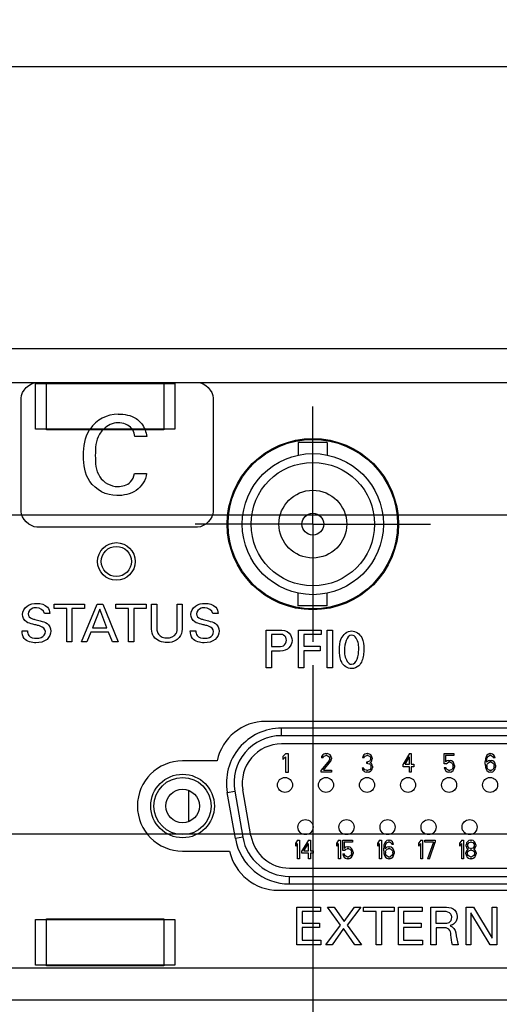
# Model space of a CAD drawing. Header units: inches. Extents: x 0 to 34, y 0 to 22.
# Tile 32 of 78: x 17.7 to 19, y 7.3 to 10. Entities that reach past the tile are written whole.
import ezdxf

# ---------------------------------------------------------------- set-up
doc = ezdxf.new("R2010")
doc.units = ezdxf.units.IN
doc.header["$LTSCALE"] = 1.87
doc.header["$MEASUREMENT"] = 0
doc.linetypes.add('CENTER', pattern=[0.6, 0.375, -0.075, 0.075, -0.075])
doc.layers.get('0').update_dxf_attribs({"linetype": 'CONTINUOUS'})
for name, color, linetype in [('02___PRT_ALL_AXES', 7, 'CONTINUOUS'), ('DEFAULT_1', 7, 'CENTER'), ('DIMENSIONS', 7, 'CONTINUOUS')]:
    doc.layers.add(name, color=color, linetype=linetype)
doc.styles.get("Standard").update_dxf_attribs({"font": 'txt', "width": 0.8})
doc.dimstyles.new('DIMSTYLE_1', dxfattribs={"dimtxt": 0.125, "dimasz": 0.18, "dimexe": 0.125, "dimexo": 0.0625, "dimgap": 0.0625, "dimtad": 0, "dimtih": 1, "dimtoh": 1, "dimzin": 4, "dimdsep": 46, "dimtxsty": 'STANDARD', "dimblk": '_FILLED', "dimblk1": '_FILLED', "dimblk2": '_FILLED', "dimcen": 0.09, "dimadec": 0, "dimazin": 0, "dimtp": 0.001, "dimtm": 0.001, "dimtfac": 1, "dimtofl": 0, "dimtmove": 0, "dimatfit": 3, "dimldrblk": '_FILLED', "dimfxl": 1, "dimtolj": 1, "dimtzin": 4, "dimarcsym": 0})
doc.dimstyles.new('DIMSTYLE_2', dxfattribs={"dimtxt": 0.125, "dimasz": 0.18, "dimexe": 0.125, "dimexo": 0.0625, "dimgap": 0.09, "dimtad": 0, "dimtih": 1, "dimtoh": 1, "dimzin": 4, "dimdsep": 46, "dimtxsty": 'STANDARD', "dimblk": '_FILLED', "dimblk1": '_FILLED', "dimblk2": '_FILLED', "dimcen": 0.09, "dimadec": 0, "dimazin": 0, "dimtp": 0.001, "dimtm": 0.001, "dimtfac": 1, "dimtofl": 0, "dimtmove": 0, "dimatfit": 3, "dimldrblk": '_FILLED', "dimfxl": 1, "dimtolj": 1, "dimtzin": 4, "dimarcsym": 0})

# ---------------------------------------------------------------- blocks, each defined once
blk = doc.blocks.new('*D30')
at = {"layer": 'DIMENSIONS', "color": 2, "linetype": 'CONTINUOUS'}
blk.add_line((19.0645, 7.6463), (19.0645, 6.6713), dxfattribs=at)
at = {"layer": 'DIMENSIONS', "color": 2, "linetype": 'CONTINUOUS', "insert": (19.002, 6.6088), "char_height": 0.125, "width": 1.325, "attachment_point": 3, "rotation": 90, "line_spacing_factor": 0.9}
blk.add_mtext('16.24{\\Ftxt.shx;\\W1.000000;\\H0.125000; }[412.5]', dxfattribs=at)
blk = doc.blocks.new('_FILLED')
at = {"color": 0, "linetype": 'BYBLOCK'}
blk.add_solid([(0, 0), (-1, 0.174), (-1, -0.174)], dxfattribs=at)
blk = doc.blocks.new('*D31')
at = {"layer": 'DIMENSIONS', "color": 2, "linetype": 'CONTINUOUS'}
blk.add_line((19.6345, 8.3928), (19.6345, 6.6713), dxfattribs=at)
at = {"layer": 'DIMENSIONS', "color": 2, "linetype": 'CONTINUOUS', "insert": (19.572, 6.6088), "char_height": 0.125, "width": 1.125, "attachment_point": 3, "rotation": 90, "line_spacing_factor": 0.9}
blk.add_mtext('16.81{\\Ftxt.shx;\\W1.000000;\\H0.125000; }[427]', dxfattribs=at)
blk = doc.blocks.new('*D32')
at = {"layer": 'DIMENSIONS', "color": 2, "linetype": 'CONTINUOUS'}
blk.add_line((18.4845, 8.248), (18.4845, 6.6713), dxfattribs=at)
at = {"layer": 'DIMENSIONS', "color": 2, "linetype": 'CONTINUOUS', "insert": (18.422, 6.6088), "char_height": 0.125, "width": 1.325, "attachment_point": 3, "rotation": 90, "line_spacing_factor": 0.9}
blk.add_mtext('15.66{\\Ftxt.shx;\\W1.000000;\\H0.125000; }[397.8]', dxfattribs=at)
blk = doc.blocks.new('*D35')
at = {"layer": 'DIMENSIONS', "color": 2, "linetype": 'CONTINUOUS'}
blk.add_line((17.6532, 8.6476), (22.51, 8.6476), dxfattribs=at)
at = {"layer": 'DIMENSIONS', "color": 2, "linetype": 'CONTINUOUS', "insert": (22.5725, 8.7101), "char_height": 0.125, "width": 1.525, "attachment_point": 1, "line_spacing_factor": 0.9}
blk.add_mtext('12X 1.29{\\Ftxt.shx;\\W1.000000;\\H0.125000; }[32.7]', dxfattribs=at)
blk = doc.blocks.new('*D36')
at = {"layer": 'DIMENSIONS', "color": 2, "linetype": 'CONTINUOUS'}
blk.add_line((17.6532, 7.8), (22.51, 7.8), dxfattribs=at)
at = {"layer": 'DIMENSIONS', "color": 2, "linetype": 'CONTINUOUS', "insert": (22.5725, 7.8625), "char_height": 0.125, "width": 1.425, "attachment_point": 1, "line_spacing_factor": 0.9}
blk.add_mtext('12X .44{\\Ftxt.shx;\\W1.000000;\\H0.125000; }[11.2]', dxfattribs=at)
blk = doc.blocks.new('*D48')
at = {"layer": 'DIMENSIONS', "color": 2, "linetype": 'CONTINUOUS'}
for p, q in [((2.8225, 8.9638), (2.8225, 9.9638)), ((21.8225, 8.9638), (21.8225, 9.9638)), ((2.8225, 9.8388), (11.4975, 9.8388)), ((21.8225, 9.8388), (13.1475, 9.8388))]:
    blk.add_line(p, q, dxfattribs=at)
at = {"layer": 'DIMENSIONS', "color": 2, "linetype": 'CONTINUOUS', "xscale": 0.18, "yscale": 0.18, "zscale": 0.18, "rotation": 180}
blk.add_blockref('_FILLED', (2.8225, 9.8388), dxfattribs=at)
at = {"layer": 'DIMENSIONS', "color": 2, "linetype": 'CONTINUOUS', "xscale": 0.18, "yscale": 0.18, "zscale": 0.18}
blk.add_blockref('_FILLED', (21.8225, 9.8388), dxfattribs=at)
at = {"layer": 'DIMENSIONS', "color": 2, "linetype": 'CONTINUOUS', "insert": (12.3225, 9.9013), "char_height": 0.125, "width": 1.525, "attachment_point": 2, "line_spacing_factor": 0.9}
blk.add_mtext('(19.00{\\Ftxt.shx;\\W1.000000;\\H0.125000; }[482.6])', dxfattribs=at)

msp = doc.modelspace()

# ---------------------------------------------------------------- linework, layer by layer
at = {"color": 7, "linetype": 'CONTINUOUS'}
for p, q in [((21.635, 9.0888), (3.01, 9.0888)), ((17.7475, 8.9968), (18.1175, 8.9968)), ((17.7475, 8.8758), (17.7475, 8.9968)), ((17.7765, 8.9988), (18.0885, 8.9988)), ((17.7765, 8.8738), (17.7765, 8.9988)), ((18.0885, 8.9988), (18.0885, 8.8738)), ((18.1175, 8.9968), (18.1175, 8.8758)), ((18.1175, 8.8758), (17.7475, 8.8758)), ((18.0885, 8.8738), (17.7765, 8.8738)), ((17.8765, 8.8738), (17.8765, 8.8758)), ((17.9885, 8.8738), (17.9885, 8.8758)), ((18.523, 8.84), (18.446, 8.84)), ((18.446, 8.84), (18.446, 8.8065)), ((18.523, 8.84), (18.523, 8.8065)), ((18.446, 8.406), (18.446, 8.4395)), ((18.523, 8.406), (18.523, 8.4395)), ((18.523, 8.406), (18.446, 8.406)), ((19.728, 8.0808), (18.401, 8.0808)), ((18.401, 8.0608), (18.401, 8.0808)), ((19.728, 8.0608), (18.401, 8.0608)), ((19.728, 8.0388), (18.401, 8.0388)), ((18.4121, 8.0128), (18.4044, 8.0055)), ((18.4197, 8.0128), (18.4121, 8.0128)), ((18.4197, 7.9638), (18.4197, 8.0128)), ((18.511, 8.0099), (18.508, 8.0057)), ((18.5141, 8.012), (18.511, 8.0099)), ((18.5195, 8.013), (18.5141, 8.012)), ((18.5195, 8.013), (18.5226, 8.013)), ((18.5272, 8.012), (18.5226, 8.013)), ((18.5303, 8.0099), (18.5272, 8.012)), ((18.5333, 8.0057), (18.5303, 8.0099)), ((18.62, 8.0099), (18.617, 8.0057)), ((18.6231, 8.012), (18.62, 8.0099)), ((18.6285, 8.013), (18.6231, 8.012)), ((18.6285, 8.013), (18.63, 8.013)), ((18.6354, 8.012), (18.63, 8.013)), ((18.6385, 8.0099), (18.6354, 8.012)), ((18.6416, 8.0057), (18.6385, 8.0099)), ((18.7417, 8.013), (18.7244, 7.9847)), ((18.7417, 8.013), (18.746, 8.013)), ((18.746, 8.013), (18.746, 7.9847)), ((18.8334, 8.013), (18.8596, 8.013)), ((18.8334, 7.9858), (18.8334, 8.013)), ((18.8596, 8.013), (18.8596, 8.0078)), ((18.947, 8.0088), (18.9447, 8.0046)), ((18.9509, 8.012), (18.947, 8.0088)), ((18.9547, 8.013), (18.9509, 8.012)), ((18.9547, 8.013), (18.9578, 8.013)), ((18.9617, 8.012), (18.9578, 8.013)), ((18.9655, 8.0088), (18.9617, 8.012)), ((18.9678, 8.0046), (18.9655, 8.0088)), ((18.4044, 8.0055), (18.4044, 7.9972)), ((18.4044, 7.9972), (18.4121, 8.0044)), ((18.4121, 8.0044), (18.4121, 7.9638)), ((18.528, 7.9952), (18.5064, 7.969)), ((18.508, 8.0057), (18.5072, 8.0015)), ((18.511, 8.0015), (18.5072, 8.0015)), ((18.511, 8.0015), (18.5126, 8.0046)), ((18.5126, 8.0046), (18.5149, 8.0067)), ((18.5126, 7.969), (18.5318, 7.9921)), ((18.5149, 8.0067), (18.5187, 8.0078)), ((18.5218, 8.0078), (18.5187, 8.0078)), ((18.5218, 8.0078), (18.5257, 8.0067)), ((18.5257, 8.0067), (18.528, 8.0046)), ((18.528, 8.0046), (18.5295, 8.0015)), ((18.5295, 7.9994), (18.528, 7.9952)), ((18.5295, 7.9994), (18.5295, 8.0015)), ((18.5318, 7.9921), (18.5333, 7.9952)), ((18.5341, 8.0015), (18.5333, 8.0057)), ((18.5333, 7.9952), (18.5341, 7.9994)), ((18.5341, 8.0015), (18.5341, 7.9994)), ((18.617, 8.0057), (18.6162, 8.0015)), ((18.62, 8.0015), (18.6162, 8.0015)), ((18.62, 8.0015), (18.6216, 8.0046)), ((18.6216, 8.0046), (18.6239, 8.0067)), ((18.6239, 8.0067), (18.6277, 8.0078)), ((18.6308, 8.0078), (18.6277, 8.0078)), ((18.6277, 7.991), (18.6308, 7.991)), ((18.6277, 7.9868), (18.6277, 7.991)), ((18.6308, 7.9868), (18.6277, 7.9868)), ((18.6308, 8.0078), (18.6347, 8.0067)), ((18.6354, 7.9931), (18.6308, 7.991)), ((18.6308, 7.9868), (18.6354, 7.9858)), ((18.6347, 8.0067), (18.637, 8.0046)), ((18.637, 7.9952), (18.6354, 7.9931)), ((18.6354, 7.9858), (18.6377, 7.9837)), ((18.637, 8.0046), (18.6385, 8.0015)), ((18.6385, 7.9994), (18.637, 7.9952)), ((18.637, 7.9889), (18.64, 7.9921)), ((18.6408, 7.9868), (18.637, 7.9889)), ((18.6377, 7.9837), (18.6393, 7.9795)), ((18.6385, 7.9994), (18.6385, 8.0015)), ((18.64, 7.9921), (18.6416, 7.9952)), ((18.6423, 7.9837), (18.6408, 7.9868)), ((18.6423, 8.0015), (18.6416, 8.0057)), ((18.6416, 7.9952), (18.6423, 7.9994)), ((18.6423, 8.0015), (18.6423, 7.9994)), ((18.6431, 7.9795), (18.6423, 7.9837)), ((18.7244, 7.9784), (18.7244, 7.9847)), ((18.7295, 7.9847), (18.7417, 8.0046)), ((18.7295, 7.9847), (18.7417, 7.9847)), ((18.7417, 7.9847), (18.7417, 8.0046)), ((18.746, 7.9847), (18.7531, 7.9847)), ((18.7531, 7.9847), (18.7531, 7.9784)), ((18.8388, 7.9858), (18.8334, 7.9858)), ((18.8596, 8.0078), (18.8373, 8.0078)), ((18.8373, 8.0078), (18.8373, 7.991)), ((18.8411, 7.9942), (18.8373, 7.991)), ((18.8388, 7.9858), (18.8419, 7.9889)), ((18.845, 7.9952), (18.8411, 7.9942)), ((18.8419, 7.9889), (18.845, 7.99)), ((18.845, 7.9952), (18.8496, 7.9952)), ((18.8496, 7.99), (18.845, 7.99)), ((18.8534, 7.9942), (18.8496, 7.9952)), ((18.8496, 7.99), (18.8527, 7.9889)), ((18.8527, 7.9889), (18.855, 7.9868)), ((18.8573, 7.991), (18.8534, 7.9942)), ((18.855, 7.9868), (18.8565, 7.9837)), ((18.8565, 7.9837), (18.8573, 7.9805)), ((18.8596, 7.9868), (18.8573, 7.991)), ((18.8611, 7.9816), (18.8596, 7.9868)), ((18.9432, 7.9994), (18.9424, 7.9921)), ((18.9424, 7.9847), (18.9424, 7.9921)), ((18.9424, 7.9847), (18.9432, 7.9774)), ((18.9447, 8.0046), (18.9432, 7.9994)), ((18.9463, 7.9921), (18.947, 7.9983)), ((18.9509, 7.9942), (18.9463, 7.99)), ((18.9463, 7.9921), (18.9463, 7.99)), ((18.947, 7.9983), (18.9478, 8.0015)), ((18.947, 7.9816), (18.9478, 7.9847)), ((18.9478, 8.0015), (18.9494, 8.0046)), ((18.9478, 7.9847), (18.9494, 7.9868)), ((18.9494, 8.0046), (18.9517, 8.0067)), ((18.9494, 7.9868), (18.9517, 7.9889)), ((18.9547, 7.9952), (18.9509, 7.9942)), ((18.9517, 8.0067), (18.954, 8.0078)), ((18.9517, 7.9889), (18.954, 7.99)), ((18.9586, 8.0078), (18.954, 8.0078)), ((18.9594, 7.99), (18.954, 7.99)), ((18.9547, 7.9952), (18.9586, 7.9952)), ((18.9586, 8.0078), (18.9609, 8.0067)), ((18.9624, 7.9942), (18.9586, 7.9952)), ((18.9594, 7.99), (18.9617, 7.9889)), ((18.9609, 8.0067), (18.9632, 8.0046)), ((18.9617, 7.9889), (18.964, 7.9868)), ((18.9663, 7.991), (18.9624, 7.9942)), ((18.9632, 8.0046), (18.9647, 8.0015)), ((18.964, 7.9868), (18.9655, 7.9847)), ((18.9686, 8.0015), (18.9647, 8.0015)), ((18.9655, 7.9847), (18.9663, 7.9816)), ((18.9686, 7.9879), (18.9663, 7.991)), ((18.9686, 8.0015), (18.9678, 8.0046)), ((18.9701, 7.9826), (18.9686, 7.9879)), ((18.9701, 7.9826), (18.9701, 7.9774)), ((18.4121, 7.9638), (18.4197, 7.9638)), ((18.5064, 7.9638), (18.5064, 7.969)), ((18.5341, 7.9638), (18.5064, 7.9638)), ((18.5126, 7.969), (18.5341, 7.969)), ((18.5341, 7.969), (18.5341, 7.9638)), ((18.6154, 7.9753), (18.6193, 7.9753)), ((18.6154, 7.9753), (18.6162, 7.9722)), ((18.6162, 7.9722), (18.6177, 7.969)), ((18.6177, 7.969), (18.62, 7.9669)), ((18.62, 7.9732), (18.6193, 7.9753)), ((18.6216, 7.9711), (18.62, 7.9732)), ((18.62, 7.9669), (18.6231, 7.9648)), ((18.6231, 7.9701), (18.6216, 7.9711)), ((18.627, 7.969), (18.6231, 7.9701)), ((18.6231, 7.9648), (18.6262, 7.9638)), ((18.6324, 7.9638), (18.6262, 7.9638)), ((18.627, 7.969), (18.6316, 7.969)), ((18.6354, 7.9701), (18.6316, 7.969)), ((18.6324, 7.9638), (18.6354, 7.9648)), ((18.637, 7.9711), (18.6354, 7.9701)), ((18.6354, 7.9648), (18.6385, 7.9669)), ((18.6385, 7.9732), (18.637, 7.9711)), ((18.6393, 7.9753), (18.6385, 7.9732)), ((18.6385, 7.9669), (18.6408, 7.969)), ((18.6393, 7.9753), (18.6393, 7.9795)), ((18.6408, 7.969), (18.6423, 7.9722)), ((18.6423, 7.9722), (18.6431, 7.9753)), ((18.6431, 7.9795), (18.6431, 7.9753)), ((18.7417, 7.9784), (18.7244, 7.9784)), ((18.7417, 7.9638), (18.7417, 7.9784)), ((18.746, 7.9638), (18.7417, 7.9638)), ((18.7531, 7.9784), (18.746, 7.9784)), ((18.746, 7.9784), (18.746, 7.9638)), ((18.8334, 7.9764), (18.838, 7.9764)), ((18.8334, 7.9764), (18.835, 7.9722)), ((18.835, 7.9722), (18.8373, 7.968)), ((18.8373, 7.968), (18.8411, 7.9648)), ((18.8396, 7.9722), (18.838, 7.9764)), ((18.8419, 7.9701), (18.8396, 7.9722)), ((18.8411, 7.9648), (18.845, 7.9638)), ((18.845, 7.969), (18.8419, 7.9701)), ((18.845, 7.969), (18.8496, 7.969)), ((18.8496, 7.9638), (18.845, 7.9638)), ((18.8527, 7.9701), (18.8496, 7.969)), ((18.8496, 7.9638), (18.8534, 7.9648)), ((18.855, 7.9722), (18.8527, 7.9701)), ((18.8534, 7.9648), (18.8573, 7.968)), ((18.8565, 7.9753), (18.855, 7.9722)), ((18.8573, 7.9784), (18.8565, 7.9753)), ((18.8573, 7.9784), (18.8573, 7.9805)), ((18.8573, 7.968), (18.8596, 7.9722)), ((18.8596, 7.9722), (18.8611, 7.9774)), ((18.8611, 7.9816), (18.8611, 7.9774)), ((18.9432, 7.9774), (18.9447, 7.9722)), ((18.9447, 7.9722), (18.947, 7.968)), ((18.947, 7.9816), (18.947, 7.9784)), ((18.9478, 7.9753), (18.947, 7.9784)), ((18.947, 7.968), (18.9509, 7.9648)), ((18.9494, 7.9722), (18.9478, 7.9753)), ((18.9517, 7.9701), (18.9494, 7.9722)), ((18.9509, 7.9648), (18.9547, 7.9638)), ((18.954, 7.969), (18.9517, 7.9701)), ((18.954, 7.969), (18.9594, 7.969)), ((18.9586, 7.9638), (18.9547, 7.9638)), ((18.9586, 7.9638), (18.9624, 7.9648)), ((18.9617, 7.9701), (18.9594, 7.969)), ((18.964, 7.9722), (18.9617, 7.9701)), ((18.9624, 7.9648), (18.9663, 7.968)), ((18.9655, 7.9753), (18.964, 7.9722)), ((18.9663, 7.9784), (18.9655, 7.9753)), ((18.9663, 7.9784), (18.9663, 7.9816)), ((18.9663, 7.968), (18.9686, 7.9722)), ((18.9686, 7.9722), (18.9701, 7.9774)), ((18.1548, 7.8324), (18.1548, 7.9151)), ((18.2572, 7.9094), (18.2769, 7.9129)), ((18.2787, 7.7874), (18.2572, 7.9094)), ((18.2769, 7.9129), (18.2984, 7.7909)), ((18.3201, 7.7947), (18.2986, 7.9167)), ((18.2984, 7.7909), (18.2787, 7.7874)), ((18.4441, 7.783), (18.4395, 7.7757)), ((18.4395, 7.7673), (18.4395, 7.7757)), ((18.4395, 7.7673), (18.4441, 7.7746)), ((18.4441, 7.783), (18.4487, 7.783)), ((18.4441, 7.7338), (18.4441, 7.7746)), ((18.4487, 7.783), (18.4487, 7.7338)), ((18.4733, 7.783), (18.4549, 7.7547)), ((18.4602, 7.7547), (18.4733, 7.7746)), ((18.4733, 7.783), (18.4779, 7.783)), ((18.4733, 7.7547), (18.4733, 7.7746)), ((18.4779, 7.783), (18.4779, 7.7547)), ((18.5531, 7.783), (18.5485, 7.7757)), ((18.5485, 7.7673), (18.5485, 7.7757)), ((18.5485, 7.7673), (18.5531, 7.7746)), ((18.5531, 7.783), (18.5577, 7.783)), ((18.5531, 7.7338), (18.5531, 7.7746)), ((18.5577, 7.783), (18.5577, 7.7338)), ((18.5639, 7.783), (18.59, 7.783)), ((18.5639, 7.7558), (18.5639, 7.783)), ((18.59, 7.7778), (18.5677, 7.7778)), ((18.5677, 7.7778), (18.5677, 7.761)), ((18.59, 7.783), (18.59, 7.7778)), ((18.6621, 7.783), (18.6575, 7.7757)), ((18.6575, 7.7673), (18.6575, 7.7757)), ((18.6575, 7.7673), (18.6621, 7.7746)), ((18.6621, 7.783), (18.6667, 7.783)), ((18.6621, 7.7338), (18.6621, 7.7746)), ((18.6667, 7.783), (18.6667, 7.7338)), ((18.6752, 7.7746), (18.6736, 7.7694)), ((18.6775, 7.7788), (18.6752, 7.7746)), ((18.6813, 7.782), (18.6775, 7.7788)), ((18.6782, 7.7715), (18.6798, 7.7746)), ((18.6798, 7.7746), (18.6821, 7.7767)), ((18.6852, 7.783), (18.6813, 7.782)), ((18.6821, 7.7767), (18.6844, 7.7778)), ((18.689, 7.7778), (18.6844, 7.7778)), ((18.6852, 7.783), (18.6882, 7.783)), ((18.6921, 7.782), (18.6882, 7.783)), ((18.689, 7.7778), (18.6913, 7.7767)), ((18.6913, 7.7767), (18.6936, 7.7746)), ((18.6959, 7.7788), (18.6921, 7.782)), ((18.6936, 7.7746), (18.6952, 7.7715)), ((18.6982, 7.7746), (18.6959, 7.7788)), ((18.699, 7.7715), (18.6982, 7.7746)), ((18.7711, 7.783), (18.7665, 7.7757)), ((18.7665, 7.7673), (18.7665, 7.7757)), ((18.7665, 7.7673), (18.7711, 7.7746)), ((18.7711, 7.783), (18.7757, 7.783)), ((18.7711, 7.7338), (18.7711, 7.7746)), ((18.7757, 7.783), (18.7757, 7.7338)), ((18.7819, 7.783), (18.8095, 7.783)), ((18.7819, 7.7778), (18.7819, 7.783)), ((18.8049, 7.7778), (18.7819, 7.7778)), ((18.8049, 7.7778), (18.7895, 7.7338)), ((18.7942, 7.7338), (18.8095, 7.7778)), ((18.8095, 7.783), (18.8095, 7.7778)), ((18.8801, 7.783), (18.8755, 7.7757)), ((18.8755, 7.7673), (18.8755, 7.7757)), ((18.8755, 7.7673), (18.8801, 7.7746)), ((18.8801, 7.783), (18.8847, 7.783)), ((18.8801, 7.7338), (18.8801, 7.7746)), ((18.8847, 7.783), (18.8847, 7.7338)), ((18.8932, 7.7757), (18.8916, 7.7704)), ((18.8955, 7.7788), (18.8932, 7.7757)), ((18.8993, 7.782), (18.8955, 7.7788)), ((18.8955, 7.7704), (18.897, 7.7736)), ((18.897, 7.7736), (18.9001, 7.7767)), ((18.9032, 7.783), (18.8993, 7.782)), ((18.9001, 7.7767), (18.9032, 7.7778)), ((18.9032, 7.783), (18.9062, 7.783)), ((18.9062, 7.7778), (18.9032, 7.7778)), ((18.9101, 7.782), (18.9062, 7.783)), ((18.9062, 7.7778), (18.9093, 7.7767)), ((18.9093, 7.7767), (18.9124, 7.7736)), ((18.9139, 7.7788), (18.9101, 7.782)), ((18.9124, 7.7736), (18.9139, 7.7704)), ((18.9162, 7.7757), (18.9139, 7.7788)), ((18.9178, 7.7704), (18.9162, 7.7757)), ((18.4549, 7.7484), (18.4549, 7.7547)), ((18.4733, 7.7484), (18.4549, 7.7484)), ((18.4602, 7.7547), (18.4733, 7.7547)), ((18.4733, 7.7338), (18.4733, 7.7484)), ((18.4779, 7.7547), (18.4856, 7.7547)), ((18.4856, 7.7484), (18.4779, 7.7484)), ((18.4779, 7.7484), (18.4779, 7.7338)), ((18.4856, 7.7547), (18.4856, 7.7484)), ((18.5692, 7.7558), (18.5639, 7.7558)), ((18.5639, 7.7464), (18.5685, 7.7464)), ((18.5639, 7.7464), (18.5654, 7.7422)), ((18.5715, 7.7642), (18.5677, 7.761)), ((18.57, 7.7422), (18.5685, 7.7464)), ((18.5692, 7.7558), (18.5723, 7.7589)), ((18.5754, 7.7652), (18.5715, 7.7642)), ((18.5723, 7.7589), (18.5754, 7.76)), ((18.5754, 7.7652), (18.58, 7.7652)), ((18.58, 7.76), (18.5754, 7.76)), ((18.5838, 7.7642), (18.58, 7.7652)), ((18.58, 7.76), (18.5831, 7.7589)), ((18.5831, 7.7589), (18.5854, 7.7568)), ((18.5877, 7.761), (18.5838, 7.7642)), ((18.5854, 7.7568), (18.5869, 7.7537)), ((18.5869, 7.7537), (18.5877, 7.7505)), ((18.5877, 7.7484), (18.5869, 7.7453)), ((18.59, 7.7568), (18.5877, 7.761)), ((18.5877, 7.7484), (18.5877, 7.7505)), ((18.5915, 7.7516), (18.59, 7.7568)), ((18.59, 7.7422), (18.5915, 7.7474)), ((18.5915, 7.7516), (18.5915, 7.7474)), ((18.6736, 7.7694), (18.6729, 7.7621)), ((18.6729, 7.7547), (18.6729, 7.7621)), ((18.6729, 7.7547), (18.6736, 7.7474)), ((18.6736, 7.7474), (18.6752, 7.7422)), ((18.6767, 7.7621), (18.6775, 7.7683)), ((18.6813, 7.7642), (18.6767, 7.76)), ((18.6767, 7.7621), (18.6767, 7.76)), ((18.6775, 7.7683), (18.6782, 7.7715)), ((18.6775, 7.7516), (18.6782, 7.7547)), ((18.6775, 7.7516), (18.6775, 7.7484)), ((18.6782, 7.7453), (18.6775, 7.7484)), ((18.6782, 7.7547), (18.6798, 7.7568)), ((18.6798, 7.7568), (18.6821, 7.7589)), ((18.6852, 7.7652), (18.6813, 7.7642)), ((18.6821, 7.7589), (18.6844, 7.76)), ((18.6898, 7.76), (18.6844, 7.76)), ((18.6852, 7.7652), (18.689, 7.7652)), ((18.6928, 7.7642), (18.689, 7.7652)), ((18.6898, 7.76), (18.6921, 7.7589)), ((18.6921, 7.7589), (18.6944, 7.7568)), ((18.6967, 7.761), (18.6928, 7.7642)), ((18.6944, 7.7568), (18.6959, 7.7547)), ((18.699, 7.7715), (18.6952, 7.7715)), ((18.6959, 7.7547), (18.6967, 7.7516)), ((18.6967, 7.7484), (18.6959, 7.7453)), ((18.699, 7.7579), (18.6967, 7.761)), ((18.6967, 7.7484), (18.6967, 7.7516)), ((18.7005, 7.7526), (18.699, 7.7579)), ((18.699, 7.7422), (18.7005, 7.7474)), ((18.7005, 7.7526), (18.7005, 7.7474)), ((18.8924, 7.7547), (18.8909, 7.7495)), ((18.8909, 7.7464), (18.8909, 7.7495)), ((18.8909, 7.7464), (18.8924, 7.7411)), ((18.8916, 7.7673), (18.8916, 7.7704)), ((18.8916, 7.7673), (18.8932, 7.7631)), ((18.8955, 7.7579), (18.8924, 7.7547)), ((18.8932, 7.7631), (18.8955, 7.76)), ((18.8947, 7.7495), (18.897, 7.7537)), ((18.8947, 7.7495), (18.8947, 7.7464)), ((18.897, 7.7422), (18.8947, 7.7464)), ((18.8955, 7.7704), (18.8955, 7.7683)), ((18.897, 7.7652), (18.8955, 7.7683)), ((18.8955, 7.76), (18.897, 7.7589)), ((18.897, 7.7589), (18.8955, 7.7579)), ((18.9001, 7.7621), (18.897, 7.7652)), ((18.897, 7.7537), (18.9001, 7.7558)), ((18.9032, 7.761), (18.9001, 7.7621)), ((18.9001, 7.7558), (18.9032, 7.7568)), ((18.9032, 7.761), (18.9062, 7.761)), ((18.9062, 7.7568), (18.9032, 7.7568)), ((18.9093, 7.7621), (18.9062, 7.761)), ((18.9062, 7.7568), (18.9093, 7.7558)), ((18.9124, 7.7652), (18.9093, 7.7621)), ((18.9093, 7.7558), (18.9124, 7.7537)), ((18.9139, 7.7683), (18.9124, 7.7652)), ((18.9124, 7.7589), (18.9139, 7.76)), ((18.9139, 7.7579), (18.9124, 7.7589)), ((18.9124, 7.7537), (18.9147, 7.7495)), ((18.9147, 7.7464), (18.9124, 7.7422)), ((18.9139, 7.7683), (18.9139, 7.7704)), ((18.9139, 7.76), (18.9162, 7.7631)), ((18.917, 7.7547), (18.9139, 7.7579)), ((18.9147, 7.7464), (18.9147, 7.7495)), ((18.9162, 7.7631), (18.9178, 7.7673)), ((18.9185, 7.7495), (18.917, 7.7547)), ((18.917, 7.7411), (18.9185, 7.7464)), ((18.9178, 7.7704), (18.9178, 7.7673)), ((18.9185, 7.7495), (18.9185, 7.7464)), ((18.4487, 7.7338), (18.4441, 7.7338)), ((18.4779, 7.7338), (18.4733, 7.7338)), ((18.5577, 7.7338), (18.5531, 7.7338)), ((18.5654, 7.7422), (18.5677, 7.738)), ((18.5677, 7.738), (18.5715, 7.7348)), ((18.5723, 7.7401), (18.57, 7.7422)), ((18.5715, 7.7348), (18.5754, 7.7338)), ((18.5754, 7.739), (18.5723, 7.7401)), ((18.5754, 7.739), (18.58, 7.739)), ((18.58, 7.7338), (18.5754, 7.7338)), ((18.5831, 7.7401), (18.58, 7.739)), ((18.58, 7.7338), (18.5838, 7.7348)), ((18.5854, 7.7422), (18.5831, 7.7401)), ((18.5838, 7.7348), (18.5877, 7.738)), ((18.5869, 7.7453), (18.5854, 7.7422)), ((18.5877, 7.738), (18.59, 7.7422)), ((18.6667, 7.7338), (18.6621, 7.7338)), ((18.6752, 7.7422), (18.6775, 7.738)), ((18.6775, 7.738), (18.6813, 7.7348)), ((18.6798, 7.7422), (18.6782, 7.7453)), ((18.6821, 7.7401), (18.6798, 7.7422)), ((18.6813, 7.7348), (18.6852, 7.7338)), ((18.6844, 7.739), (18.6821, 7.7401)), ((18.6844, 7.739), (18.6898, 7.739)), ((18.689, 7.7338), (18.6852, 7.7338)), ((18.689, 7.7338), (18.6928, 7.7348)), ((18.6921, 7.7401), (18.6898, 7.739)), ((18.6944, 7.7422), (18.6921, 7.7401)), ((18.6928, 7.7348), (18.6967, 7.738)), ((18.6959, 7.7453), (18.6944, 7.7422)), ((18.6967, 7.738), (18.699, 7.7422)), ((18.7757, 7.7338), (18.7711, 7.7338)), ((18.7942, 7.7338), (18.7895, 7.7338)), ((18.8847, 7.7338), (18.8801, 7.7338)), ((18.8924, 7.7411), (18.8947, 7.738)), ((18.8947, 7.738), (18.8985, 7.7348)), ((18.9001, 7.7401), (18.897, 7.7422)), ((18.8985, 7.7348), (18.9024, 7.7338)), ((18.9032, 7.739), (18.9001, 7.7401)), ((18.907, 7.7338), (18.9024, 7.7338)), ((18.9032, 7.739), (18.9062, 7.739)), ((18.9093, 7.7401), (18.9062, 7.739)), ((18.907, 7.7338), (18.9108, 7.7348)), ((18.9124, 7.7422), (18.9093, 7.7401)), ((18.9108, 7.7348), (18.9147, 7.738)), ((18.9147, 7.738), (18.917, 7.7411)), ((18.4225, 7.7088), (19.7065, 7.7088)), ((18.4225, 7.6868), (19.7065, 7.6868)), ((18.4225, 7.6668), (18.4225, 7.6868)), ((18.4225, 7.6668), (19.7065, 7.6668)), ((17.7475, 7.5718), (18.1175, 7.5718)), ((17.7475, 7.4508), (17.7475, 7.5718)), ((17.7765, 7.5738), (18.0885, 7.5738)), ((17.7765, 7.4488), (17.7765, 7.5738)), ((17.8765, 7.5738), (17.8765, 7.5718)), ((17.9885, 7.5738), (17.9885, 7.5718)), ((18.0885, 7.5738), (18.0885, 7.4488)), ((18.1175, 7.5718), (18.1175, 7.4508)), ((18.1175, 7.4508), (17.7475, 7.4508)), ((18.0885, 7.4488), (17.7765, 7.4488)), ((3.01, 7.3588), (21.635, 7.3588))]:
    msp.add_line(p, q, dxfattribs=at)
at = {"color": 40, "linetype": 'CONTINUOUS'}
for p, q in [((17.5162, 8.9994), (20.1772, 8.9994)), ((17.7098, 8.657), (17.7098, 8.9577)), ((18.2199, 8.9577), (18.2199, 8.657)), ((18.0431, 8.8558), (18.0119, 8.8558)), ((18.0104, 8.7575), (18.0425, 8.7575)), ((18.1782, 8.6153), (17.7515, 8.6153)), ((17.7969, 8.4104), (17.8778, 8.4104)), ((17.7969, 8.3986), (17.7969, 8.4104)), ((17.8697, 8.3102), (17.9119, 8.4104)), ((17.8778, 8.4104), (17.8778, 8.3986)), ((17.9119, 8.4104), (17.9267, 8.4104)), ((17.9267, 8.4104), (17.9673, 8.3102)), ((17.9612, 8.4104), (18.0421, 8.4104)), ((17.9612, 8.3986), (17.9612, 8.4104)), ((18.0421, 8.4104), (18.0421, 8.3986)), ((18.0561, 8.4104), (18.0699, 8.4104)), ((18.0561, 8.3493), (18.0561, 8.4104)), ((18.0699, 8.4104), (18.0699, 8.3483)), ((18.1244, 8.4104), (18.1378, 8.4104)), ((18.1244, 8.3489), (18.1244, 8.4104)), ((18.1378, 8.4104), (18.1378, 8.3486)), ((17.7857, 8.3854), (17.7713, 8.3854)), ((17.8305, 8.3986), (17.7969, 8.3986)), ((17.8305, 8.3102), (17.8305, 8.3986)), ((17.8778, 8.3986), (17.8442, 8.3986)), ((17.8442, 8.3986), (17.8442, 8.3102)), ((17.9187, 8.3966), (17.8992, 8.3475)), ((17.9371, 8.3475), (17.9187, 8.3966)), ((17.9948, 8.3986), (17.9612, 8.3986)), ((17.9948, 8.3102), (17.9948, 8.3986)), ((18.0421, 8.3986), (18.0085, 8.3986)), ((18.0085, 8.3986), (18.0085, 8.3102)), ((18.2328, 8.3854), (18.2184, 8.3854)), ((17.7119, 8.3394), (17.7263, 8.3394)), ((17.8948, 8.3363), (17.884, 8.3102)), ((17.9413, 8.3363), (17.8948, 8.3363)), ((17.8992, 8.3475), (17.9371, 8.3475)), ((17.9521, 8.3102), (17.9413, 8.3363)), ((18.159, 8.3394), (18.1734, 8.3394)), ((18.3609, 8.3414), (18.3945, 8.3414)), ((18.3609, 8.2411), (18.3609, 8.3414)), ((18.3942, 8.3301), (18.3747, 8.3301)), ((18.3747, 8.3301), (18.3747, 8.2974)), ((18.4467, 8.3414), (18.5064, 8.3414)), ((18.4467, 8.2411), (18.4467, 8.3414)), ((18.5064, 8.3296), (18.4608, 8.3296)), ((18.4608, 8.3296), (18.4608, 8.2983)), ((18.5064, 8.3414), (18.5064, 8.3296)), ((18.5229, 8.3414), (18.5368, 8.3414)), ((18.5229, 8.2411), (18.5229, 8.3414)), ((18.5368, 8.3414), (18.5368, 8.2411)), ((17.8442, 8.3102), (17.8305, 8.3102)), ((17.884, 8.3102), (17.8697, 8.3102)), ((17.9673, 8.3102), (17.9521, 8.3102)), ((18.0085, 8.3102), (17.9948, 8.3102)), ((18.3747, 8.2974), (18.3913, 8.2974)), ((18.4608, 8.2983), (18.5037, 8.2983)), ((18.5037, 8.2983), (18.5037, 8.2867)), ((18.391, 8.2857), (18.3747, 8.2857)), ((18.3747, 8.2857), (18.3747, 8.2411)), ((18.5037, 8.2867), (18.4608, 8.2867)), ((18.4608, 8.2867), (18.4608, 8.2411)), ((18.3747, 8.2411), (18.3609, 8.2411)), ((18.4608, 8.2411), (18.4467, 8.2411)), ((18.5368, 8.2411), (18.5229, 8.2411)), ((18.442, 7.6053), (18.5048, 7.6053)), ((18.442, 7.505), (18.442, 7.6053)), ((18.5048, 7.5935), (18.4558, 7.5935)), ((18.4558, 7.5935), (18.4558, 7.5622)), ((18.5048, 7.6053), (18.5048, 7.5935)), ((18.5231, 7.6053), (18.5408, 7.6053)), ((18.5578, 7.5575), (18.5231, 7.6053)), ((18.5408, 7.6053), (18.5679, 7.5667)), ((18.5679, 7.5667), (18.595, 7.6053)), ((18.6118, 7.6053), (18.5761, 7.5572)), ((18.595, 7.6053), (18.6118, 7.6053)), ((18.6194, 7.6053), (18.7004, 7.6053)), ((18.6194, 7.5935), (18.6194, 7.6053)), ((18.653, 7.5935), (18.6194, 7.5935)), ((18.653, 7.505), (18.653, 7.5935)), ((18.7004, 7.5935), (18.6668, 7.5935)), ((18.6668, 7.5935), (18.6668, 7.505)), ((18.7004, 7.6053), (18.7004, 7.5935)), ((18.712, 7.6053), (18.7748, 7.6053)), ((18.712, 7.505), (18.712, 7.6053)), ((18.7748, 7.5935), (18.7258, 7.5935)), ((18.7258, 7.5935), (18.7258, 7.5622)), ((18.7748, 7.6053), (18.7748, 7.5935)), ((18.7982, 7.6053), (18.834, 7.6053)), ((18.7982, 7.505), (18.7982, 7.6053)), ((18.8336, 7.5936), (18.8117, 7.5936)), ((18.8117, 7.5936), (18.8117, 7.5621)), ((18.8921, 7.6053), (18.9114, 7.6053)), ((18.8921, 7.505), (18.8921, 7.6053)), ((18.9557, 7.505), (18.9047, 7.5901)), ((18.9047, 7.5901), (18.9047, 7.505)), ((18.9114, 7.6053), (18.9606, 7.5224)), ((18.9606, 7.6053), (18.9734, 7.6053)), ((18.9606, 7.5224), (18.9606, 7.6053)), ((18.9734, 7.6053), (18.9734, 7.505)), ((18.4558, 7.5622), (18.5025, 7.5622)), ((18.5025, 7.5506), (18.4558, 7.5506)), ((18.4558, 7.5506), (18.4558, 7.5173)), ((18.5025, 7.5622), (18.5025, 7.5506)), ((18.5189, 7.505), (18.5578, 7.5575)), ((18.5662, 7.5481), (18.5357, 7.505)), ((18.5961, 7.505), (18.5662, 7.5481)), ((18.5761, 7.5572), (18.6136, 7.505)), ((18.7258, 7.5622), (18.7725, 7.5622)), ((18.7725, 7.5506), (18.7258, 7.5506)), ((18.7258, 7.5506), (18.7258, 7.5173)), ((18.7725, 7.5622), (18.7725, 7.5506)), ((18.8117, 7.5621), (18.8336, 7.5621)), ((18.8294, 7.5503), (18.8119, 7.5503)), ((18.8119, 7.5503), (18.8119, 7.505)), ((18.4558, 7.5173), (18.506, 7.5173)), ((18.506, 7.5173), (18.506, 7.505)), ((18.7258, 7.5173), (18.7759, 7.5173)), ((18.7759, 7.5173), (18.7759, 7.505)), ((18.506, 7.505), (18.442, 7.505)), ((18.5357, 7.505), (18.5189, 7.505)), ((18.6136, 7.505), (18.5961, 7.505)), ((18.6668, 7.505), (18.653, 7.505)), ((18.7759, 7.505), (18.712, 7.505)), ((18.8119, 7.505), (18.7982, 7.505)), ((18.8708, 7.505), (18.8559, 7.505)), ((18.9047, 7.505), (18.8921, 7.505)), ((18.9734, 7.505), (18.9557, 7.505)), ((20.1772, 7.4427), (17.5162, 7.4427))]:
    msp.add_line(p, q, dxfattribs=at)
at = {"color": 6, "linetype": 'CONTINUOUS'}
msp.add_line((18.0074, 8.8738), (18.0074, 8.8758), dxfattribs=at)
at = {"color": 7, "linetype": 'CONTINUOUS'}
for centre, radius in [((18.4845, 8.623), 0.225), ((18.4845, 8.623), 0.1875), ((18.4845, 8.623), 0.164), ((18.4845, 8.623), 0.09), ((18.4845, 8.623), 0.029), ((18.1385, 7.8738), 0.0845), ((18.1385, 7.8738), 0.076), ((18.4105, 7.9298), 0.02), ((18.5195, 7.9298), 0.02), ((18.6285, 7.9298), 0.02), ((18.7375, 7.9298), 0.02), ((18.8465, 7.9298), 0.02), ((18.9555, 7.9298), 0.02), ((18.1385, 7.8738), 0.0445), ((18.465, 7.8178), 0.02), ((18.574, 7.8178), 0.02), ((18.683, 7.8178), 0.02), ((18.792, 7.8178), 0.02), ((18.901, 7.8178), 0.02)]:
    msp.add_circle(centre, radius, dxfattribs=at)
at = {"color": 40, "linetype": 'CONTINUOUS'}
for centre, radius, start, end in [((17.9675, 8.8251), 0.0904, 89.9716, 145.9175), ((17.9573, 8.8322), 0.078, 145.9957, 147.7507), ((17.9753, 8.8261), 0.0681, 133.1511, 135.5591), ((17.9791, 8.8577), 0.0313, 30.9397, 35.3133)]:
    msp.add_arc(centre, radius, start, end, dxfattribs=at)
at = {"color": 7, "linetype": 'CONTINUOUS'}
for centre, radius, start, end in [((18.401, 7.9348), 0.146, 90, 190), ((18.401, 7.9348), 0.126, 90, 190), ((18.401, 7.9348), 0.104, 90, 190), ((18.4225, 7.8128), 0.146, 190, 270), ((18.4225, 7.8128), 0.126, 190, 270), ((18.4225, 7.8128), 0.104, 190, 270)]:
    msp.add_arc(centre, radius, start, end, dxfattribs=at)
at = {"color": 40, "linetype": 'CONTINUOUS'}
for points in [[(17.7098, 8.9577), (17.7098, 8.9774), (17.7318, 8.9994), (17.7515, 8.9994)], [(18.1782, 8.9994), (18.1979, 8.9994), (18.2199, 8.9774), (18.2199, 8.9577)], [(17.8754, 8.805), (17.8754, 8.8285), (17.8786, 8.8537), (17.8913, 8.8738)], [(17.9664, 8.8922), (17.9529, 8.8922), (17.9392, 8.8856), (17.9288, 8.8758)], [(18.0119, 8.8558), (18.0109, 8.862), (18.0091, 8.8684), (18.0059, 8.8738)], [(18.0387, 8.8738), (18.0411, 8.8679), (18.0426, 8.8618), (18.0431, 8.8558)], [(18.0002, 8.7353), (18.0058, 8.7413), (18.009, 8.7495), (18.0104, 8.7575)], [(17.9661, 8.7228), (17.9782, 8.7228), (17.9918, 8.7266), (18.0002, 8.7353)], [(17.7515, 8.6153), (17.7318, 8.6153), (17.7098, 8.6374), (17.7098, 8.657)], [(18.2199, 8.657), (18.2199, 8.6374), (18.1979, 8.6153), (18.1782, 8.6153)], [(17.7713, 8.3854), (17.7708, 8.3941), (17.7589, 8.4007), (17.7502, 8.4007)], [(17.7514, 8.4123), (17.7614, 8.4123), (17.7729, 8.4098), (17.7796, 8.4025)], [(17.7796, 8.4025), (17.7837, 8.398), (17.7853, 8.3914), (17.7857, 8.3854)], [(18.2184, 8.3854), (18.2179, 8.3941), (18.206, 8.4007), (18.1973, 8.4007)], [(18.1985, 8.4123), (18.2085, 8.4123), (18.22, 8.4098), (18.2267, 8.4025)], [(18.2267, 8.4025), (18.2308, 8.398), (18.2324, 8.3914), (18.2328, 8.3854)], [(17.7237, 8.3633), (17.7175, 8.3675), (17.7133, 8.3756), (17.7133, 8.383)], [(18.1708, 8.3633), (18.1646, 8.3675), (18.1604, 8.3756), (18.1604, 8.383)], [(17.7784, 8.359), (17.7846, 8.3549), (17.7884, 8.3465), (17.7884, 8.339)], [(18.2255, 8.359), (18.2317, 8.3549), (18.2354, 8.3465), (18.2354, 8.339)], [(17.7177, 8.3192), (17.7134, 8.3247), (17.7119, 8.3324), (17.7119, 8.3394)], [(18.0973, 8.3081), (18.0843, 8.3081), (18.0693, 8.3134), (18.0619, 8.324)], [(18.0744, 8.3303), (18.0794, 8.3236), (18.089, 8.3204), (18.0973, 8.3204)], [(18.1648, 8.3192), (18.1605, 8.3247), (18.159, 8.3324), (18.159, 8.3394)], [(18.3945, 8.3414), (18.404, 8.3414), (18.4154, 8.3403), (18.4218, 8.3333)], [(18.4218, 8.3333), (18.4266, 8.3283), (18.4292, 8.3208), (18.4292, 8.3139)], [(18.5878, 8.328), (18.5732, 8.328), (18.5688, 8.3033), (18.5688, 8.2888)], [(17.7488, 8.3078), (17.7378, 8.3078), (17.7245, 8.3105), (17.7177, 8.3192)], [(18.1959, 8.3078), (18.1849, 8.3078), (18.1716, 8.3105), (18.1648, 8.3192)], [(18.4292, 8.3139), (18.4292, 8.3068), (18.4262, 8.2993), (18.4212, 8.2943)], [(18.5875, 8.2507), (18.6017, 8.2507), (18.6064, 8.2748), (18.6064, 8.289)], [(18.5874, 8.2392), (18.5773, 8.2392), (18.5661, 8.2461), (18.5617, 8.2552)], [(18.6065, 8.2466), (18.6015, 8.2419), (18.5942, 8.2392), (18.5874, 8.2392)], [(18.834, 7.6053), (18.8419, 7.6053), (18.8505, 7.6048), (18.8571, 7.6005)], [(18.8571, 7.6005), (18.8636, 7.5964), (18.8682, 7.5879), (18.8682, 7.5801)], [(18.8336, 7.5621), (18.838, 7.5621), (18.8429, 7.562), (18.8468, 7.5643)], [(18.8468, 7.5643), (18.851, 7.5667), (18.8536, 7.5724), (18.8536, 7.5774)], [(18.8682, 7.5801), (18.8682, 7.5738), (18.8656, 7.5669), (18.8611, 7.5624)], [(18.8611, 7.5624), (18.8579, 7.5592), (18.8536, 7.557), (18.8493, 7.5558)], [(18.8493, 7.5558), (18.8572, 7.5538), (18.8636, 7.5447), (18.8645, 7.5365)], [(18.8559, 7.505), (18.8531, 7.5135), (18.8525, 7.5226), (18.8514, 7.5315)], [(18.8645, 7.5365), (18.8658, 7.5259), (18.8673, 7.5151), (18.8708, 7.505)]]:
    msp.add_open_spline(points, degree=3, dxfattribs=at)
for points, knots in [([(17.9676, 8.9156), (17.9839, 8.9156), (18.0145, 8.9108), (18.0339, 8.8857), (18.0387, 8.8738)], [0, 0, 0, 0, 0.568394, 1, 1, 1, 1]), ([(17.9267, 8.8738), (17.9232, 8.8702), (17.9075, 8.8501), (17.9066, 8.8245), (17.9066, 8.8053)], [0, 0, 0, 0, 0.20018, 1, 1, 1, 1]), ([(18.0046, 8.8758), (18.0044, 8.8761), (17.9961, 8.8873), (17.9799, 8.8922), (17.9664, 8.8922)], [0, 0, 0, 0, 0.028132, 1, 1, 1, 1]), ([(17.9638, 8.6989), (17.9367, 8.6989), (17.8819, 8.727), (17.8754, 8.7816), (17.8754, 8.805)], [0, 0, 0, 0, 0.536097, 1, 1, 1, 1]), ([(17.9066, 8.8053), (17.9066, 8.7862), (17.9083, 8.7454), (17.9479, 8.7228), (17.9661, 8.7228)], [0, 0, 0, 0, 0.512308, 1, 1, 1, 1]), ([(18.0425, 8.7575), (18.0407, 8.7401), (18.0187, 8.7056), (17.9815, 8.6989), (17.9638, 8.6989)], [0, 0, 0, 0, 0.497433, 1, 1, 1, 1]), ([(17.7133, 8.383), (17.7133, 8.3915), (17.7237, 8.4095), (17.7424, 8.4123), (17.7514, 8.4123)], [0, 0, 0, 0, 0.483222, 1, 1, 1, 1]), ([(17.7502, 8.4007), (17.7471, 8.4007), (17.7374, 8.4003), (17.728, 8.391), (17.728, 8.3844)], [0, 0, 0, 0, 0.321258, 1, 1, 1, 1]), ([(18.1604, 8.383), (18.1604, 8.3915), (18.1708, 8.4095), (18.1895, 8.4123), (18.1985, 8.4123)], [0, 0, 0, 0, 0.483212, 1, 1, 1, 1]), ([(18.1973, 8.4007), (18.1941, 8.4007), (18.1844, 8.4003), (18.1751, 8.391), (18.1751, 8.3844)], [0, 0, 0, 0, 0.321258, 1, 1, 1, 1]), ([(17.728, 8.3844), (17.728, 8.3791), (17.7355, 8.3716), (17.7434, 8.3702), (17.7461, 8.3696)], [0, 0, 0, 0, 0.659612, 1, 1, 1, 1]), ([(18.1751, 8.3844), (18.1751, 8.3791), (18.1826, 8.3716), (18.1904, 8.3702), (18.1931, 8.3696)], [0, 0, 0, 0, 0.659633, 1, 1, 1, 1]), ([(17.7509, 8.3544), (17.7476, 8.3553), (17.7384, 8.3576), (17.7288, 8.3599), (17.7237, 8.3633)], [0, 0, 0, 0, 0.358532, 1, 1, 1, 1]), ([(17.7461, 8.3696), (17.7508, 8.3684), (17.7617, 8.3656), (17.773, 8.3626), (17.7784, 8.359)], [0, 0, 0, 0, 0.433532, 1, 1, 1, 1]), ([(17.7739, 8.3375), (17.7739, 8.3441), (17.7634, 8.3521), (17.7541, 8.3537), (17.7509, 8.3544)], [0, 0, 0, 0, 0.667404, 1, 1, 1, 1]), ([(18.0619, 8.324), (18.0611, 8.3252), (18.0565, 8.3327), (18.0561, 8.342), (18.0561, 8.3493)], [0, 0, 0, 0, 0.165105, 1, 1, 1, 1]), ([(18.0699, 8.3483), (18.0699, 8.346), (18.0702, 8.3398), (18.0721, 8.3335), (18.0744, 8.3303)], [0, 0, 0, 0, 0.369352, 1, 1, 1, 1]), ([(18.0973, 8.3204), (18.1061, 8.3204), (18.1233, 8.3272), (18.1244, 8.3431), (18.1244, 8.3489)], [0, 0, 0, 0, 0.60395, 1, 1, 1, 1]), ([(18.1378, 8.3486), (18.1378, 8.3469), (18.1377, 8.3376), (18.1344, 8.3279), (18.1296, 8.322)], [0, 0, 0, 0, 0.179482, 1, 1, 1, 1]), ([(18.198, 8.3544), (18.1947, 8.3553), (18.1855, 8.3576), (18.1758, 8.3599), (18.1708, 8.3633)], [0, 0, 0, 0, 0.358526, 1, 1, 1, 1]), ([(18.1931, 8.3696), (18.1979, 8.3684), (18.2088, 8.3656), (18.2201, 8.3626), (18.2255, 8.359)], [0, 0, 0, 0, 0.433549, 1, 1, 1, 1]), ([(18.221, 8.3375), (18.221, 8.3441), (18.2105, 8.3521), (18.2012, 8.3537), (18.198, 8.3544)], [0, 0, 0, 0, 0.667387, 1, 1, 1, 1]), ([(17.7263, 8.3394), (17.7265, 8.3351), (17.7287, 8.3222), (17.7432, 8.3196), (17.7505, 8.3196)], [0, 0, 0, 0, 0.373021, 1, 1, 1, 1]), ([(17.7884, 8.339), (17.7884, 8.3309), (17.7795, 8.3115), (17.7591, 8.3078), (17.7488, 8.3078)], [0, 0, 0, 0, 0.443311, 1, 1, 1, 1]), ([(17.7505, 8.3196), (17.7547, 8.3196), (17.7656, 8.3202), (17.7739, 8.3311), (17.7739, 8.3375)], [0, 0, 0, 0, 0.396002, 1, 1, 1, 1]), ([(18.1734, 8.3394), (18.1736, 8.3351), (18.1758, 8.3222), (18.1903, 8.3196), (18.1975, 8.3196)], [0, 0, 0, 0, 0.373013, 1, 1, 1, 1]), ([(18.2354, 8.339), (18.2354, 8.3309), (18.2266, 8.3115), (18.2061, 8.3078), (18.1959, 8.3078)], [0, 0, 0, 0, 0.443309, 1, 1, 1, 1]), ([(18.1975, 8.3196), (18.2018, 8.3196), (18.2127, 8.3202), (18.221, 8.3311), (18.221, 8.3375)], [0, 0, 0, 0, 0.396006, 1, 1, 1, 1]), ([(18.4144, 8.3144), (18.4144, 8.3196), (18.409, 8.3305), (18.3985, 8.3301), (18.3942, 8.3301)], [0, 0, 0, 0, 0.545783, 1, 1, 1, 1]), ([(18.5554, 8.2881), (18.5554, 8.2985), (18.5552, 8.3209), (18.5763, 8.3391), (18.5876, 8.3391)], [0, 0, 0, 0, 0.477869, 1, 1, 1, 1]), ([(18.5876, 8.3391), (18.5984, 8.3391), (18.6198, 8.3233), (18.6199, 8.3008), (18.6199, 8.2903)], [0, 0, 0, 0, 0.504057, 1, 1, 1, 1]), ([(18.6064, 8.289), (18.6064, 8.2943), (18.6069, 8.3083), (18.5975, 8.328), (18.5878, 8.328)], [0, 0, 0, 0, 0.351727, 1, 1, 1, 1]), ([(18.1296, 8.322), (18.1273, 8.3191), (18.1182, 8.3109), (18.1056, 8.3081), (18.0973, 8.3081)], [0, 0, 0, 0, 0.306038, 1, 1, 1, 1]), ([(18.3913, 8.2974), (18.3963, 8.2974), (18.4081, 8.297), (18.4144, 8.3088), (18.4144, 8.3144)], [0, 0, 0, 0, 0.475464, 1, 1, 1, 1]), ([(18.4212, 8.2943), (18.4199, 8.293), (18.4115, 8.2861), (18.3998, 8.2857), (18.391, 8.2857)], [0, 0, 0, 0, 0.177336, 1, 1, 1, 1]), ([(18.5617, 8.2552), (18.5608, 8.2569), (18.5564, 8.2673), (18.5554, 8.2788), (18.5554, 8.2881)], [0, 0, 0, 0, 0.175114, 1, 1, 1, 1]), ([(18.5688, 8.2888), (18.5688, 8.2838), (18.5684, 8.27), (18.5778, 8.2507), (18.5875, 8.2507)], [0, 0, 0, 0, 0.339342, 1, 1, 1, 1]), ([(18.6199, 8.2903), (18.6199, 8.2852), (18.6194, 8.2699), (18.6141, 8.2536), (18.6065, 8.2466)], [0, 0, 0, 0, 0.330149, 1, 1, 1, 1]), ([(18.8536, 7.5774), (18.8536, 7.5806), (18.8518, 7.591), (18.8399, 7.5936), (18.8336, 7.5936)], [0, 0, 0, 0, 0.338179, 1, 1, 1, 1]), ([(18.8514, 7.5315), (18.8508, 7.5368), (18.8486, 7.5498), (18.8351, 7.5503), (18.8294, 7.5503)], [0, 0, 0, 0, 0.47959, 1, 1, 1, 1])]:
    msp.add_open_spline(points, degree=3, knots=knots, dxfattribs=at)
at = {"layer": '02___PRT_ALL_AXES', "color": 7, "linetype": 'CONTINUOUS'}
for p, q in [((19.7695, 8.0988), (18.3595, 8.0988)), ((18.2303, 7.9938), (18.1385, 7.9938)), ((18.1385, 7.7538), (18.2635, 7.7538)), ((18.3925, 7.6498), (19.7365, 7.6498))]:
    msp.add_line(p, q, dxfattribs=at)
for centre, radius in [((18.4845, 8.623), 0.2275), ((17.9625, 8.5238), 0.05), ((17.9625, 8.5238), 0.04)]:
    msp.add_circle(centre, radius, dxfattribs=at)
for centre, radius, start, end in [((18.3595, 7.9668), 0.132, 90, 168.1971), ((18.1385, 7.8738), 0.12, 90, 270), ((18.3925, 7.7818), 0.132, 192.2467, 270)]:
    msp.add_arc(centre, radius, start, end, dxfattribs=at)
at = {"layer": 'DEFAULT_1', "color": 7, "linetype": 'CENTER'}
for q in [(18.4845, 8.9355), (18.172, 8.623), (18.797, 8.623), (18.4845, 8.3105)]:
    msp.add_line((18.4845, 8.623), q, dxfattribs=at)

# ---------------------------------------------------------------- dimensions: what is measured, and where the dimension line sits
at = {"layer": 'DIMENSIONS', "color": 2, "linetype": 'CONTINUOUS'}
dim = msp.add_linear_dim(base=(21.8225, 9.8388), p1=(2.8225, 8.9013), p2=(21.8225, 8.9013), text='(<>)', dimstyle='DIMSTYLE_1', dxfattribs=at)
dim.commit()
dim.dimension.update_dxf_attribs({"geometry": '*D48', "text_midpoint": (12.3225, 9.8388), "dimtype": 160})
for feature_location, picture, middle in [((17.6532, 8.6476), '*D35', (23.335, 8.6476)), ((17.6532, 7.8), '*D36', (23.285, 7.8))]:
    dim = msp.add_ordinate_dim(feature_location=feature_location, offset=(4.8568, 0), dtype=0, origin=(17.5907, 7.3588), text='12X <>', dimstyle='DIMSTYLE_2', override={"dimtad": 1, "dimtih": 0, "dimtoh": 0}, dxfattribs=at)
    dim.commit()
    dim.dimension.update_dxf_attribs({"geometry": picture, "text_midpoint": middle})
for feature_location, offset, origin, picture, middle in [((19.6345, 8.3928), (0, -1.7215), (2.8225, 8.4553), '*D31', (19.6345, 6.0463)), ((18.4845, 8.248), (0, -1.5767), (2.8225, 8.3105), '*D32', (18.4845, 5.9463)), ((19.0645, 7.6463), (0, -0.975), (2.8225, 7.7088), '*D30', (19.0645, 5.9463))]:
    dim = msp.add_ordinate_dim(feature_location=feature_location, offset=offset, dtype=1, origin=origin, dimstyle='DIMSTYLE_2', override={"dimtad": 1, "dimtih": 0, "dimtoh": 0}, dxfattribs=at)
    dim.commit()
    dim.dimension.update_dxf_attribs({"geometry": picture, "text_midpoint": middle})

doc.saveas('drawing.dxf')
